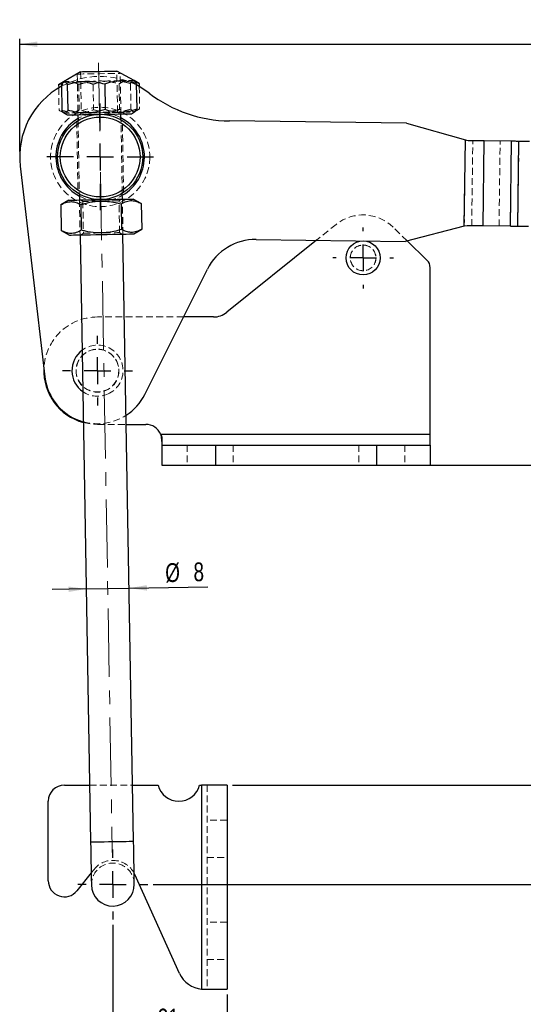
# Model space of a CAD drawing. Header units: millimetres. Extents: x 33 to 407, y 8 to 289.
# Tile 7 of 24: x 33 to 127, y 105 to 289. Entities that reach past the tile are written whole.
import ezdxf

# ---------------------------------------------------------------- set-up
doc = ezdxf.new("R2010")
doc.units = ezdxf.units.MM
doc.linetypes.add('CENTERX2', pattern=[20.32, 12.7, -2.54, 2.54, -2.54])
doc.linetypes.add('HIDDEN', pattern=[1.905, 1.27, -0.635])
doc.layers.add('FORMATO', color=179, linetype='Continuous')
doc.styles.add('SLDTEXTSTYLE0', font='TXT', dxfattribs={"width": 0.75})
doc.dimstyles.new('SLDDIMSTYLE0', dxfattribs={"dimtxt": 3.5, "dimasz": 3.302, "dimexe": 0, "dimexo": 0.0625, "dimgap": 0.875, "dimtad": 1, "dimdec": 0, "dimrnd": 1e-09, "dimzin": 12, "dimdsep": 46, "dimtxsty": 'SLDTEXTSTYLE0', "dimsah": 1, "dimcen": 0.09, "dimadec": 0, "dimazin": 3, "dimtfac": 1, "dimtofl": 0, "dimtmove": 0, "dimatfit": 3, "dimfxl": 0, "dimfrac": 2, "dimtolj": 1, "dimtzin": 12, "dimarcsym": 0})
doc.dimstyles.new('SLDDIMSTYLE1', dxfattribs={"dimtxt": 3.5, "dimasz": 3.302, "dimexe": 0, "dimexo": 0.0625, "dimgap": 0.875, "dimtad": 1, "dimdec": 3, "dimrnd": 1e-09, "dimzin": 12, "dimdsep": 46, "dimtxsty": 'SLDTEXTSTYLE0', "dimsah": 1, "dimcen": 0.09, "dimadec": 0, "dimazin": 3, "dimtfac": 1, "dimtdec": 3, "dimtmove": 0, "dimatfit": 0, "dimfxl": 0, "dimfrac": 2, "dimtolj": 1, "dimtzin": 12, "dimarcsym": 0})
doc.dimstyles.new('SLDDIMSTYLE2', dxfattribs={"dimtxt": 3.5, "dimasz": 3.302, "dimexe": 0, "dimexo": 0.0625, "dimgap": 0.875, "dimtad": 1, "dimdec": 0, "dimrnd": 1e-09, "dimzin": 12, "dimdsep": 46, "dimtxsty": 'SLDTEXTSTYLE0', "dimsah": 1, "dimcen": 0.09, "dimadec": 0, "dimazin": 3, "dimtfac": 1, "dimtdec": 0, "dimtofl": 0, "dimtmove": 0, "dimatfit": 3, "dimfxl": 0, "dimfrac": 2, "dimtolj": 1, "dimtzin": 12, "dimarcsym": 0})

# ---------------------------------------------------------------- blocks, each defined once
blk = doc.blocks.new('_D')
at = {"layer": 'FORMATO'}
for p, q in [((100.96, 205.84), (224.6, 205.84)), ((223.6, 127.77), (223.6, 205.84)), ((58.33, 127.77), (224.6, 127.77))]:
    blk.add_line(p, q, dxfattribs=at)
for points in [[(223.6, 205.84), (223.09, 202.54), (224.11, 202.54)], [(223.6, 127.77), (224.11, 131.07), (223.09, 131.07)]]:
    blk.add_solid(points, dxfattribs=at)
at = {"layer": 'FORMATO', "insert": (219.09, 160.29), "char_height": 3.5, "attachment_point": 1, "rotation": 90, "style": 'SLDTEXTSTYLE0'}
blk.add_mtext('78', dxfattribs=at)
blk = doc.blocks.new('_D_1')
at = {"layer": 'FORMATO'}
for p, q in [((45.87, 182.81), (39.52, 182.7)), ((45.87, 182.81), (53.87, 182.95)), ((53.87, 182.95), (68.5, 183.21))]:
    blk.add_line(p, q, dxfattribs=at)
for points in [[(53.87, 182.95), (57.18, 182.5), (57.16, 183.52)], [(45.87, 182.81), (42.56, 183.26), (42.58, 182.25)]]:
    blk.add_solid(points, dxfattribs=at)
at = {"layer": 'FORMATO', "char_height": 3.5, "attachment_point": 1, "rotation": 1, "style": 'SLDTEXTSTYLE0'}
for s, insert in [('%%c', (60.56, 187.58)), ('8', (65.83, 187.73))]:
    blk.add_mtext(s, dxfattribs=dict(at, insert=insert))
blk = doc.blocks.new('_D_2')
at = {"layer": 'FORMATO', "color": 7}
for p, q in [((100.96, 205.84), (139.69, 205.84)), ((138.69, 205.84), (138.69, 146.28)), ((73.13, 146.28), (139.69, 146.28))]:
    blk.add_line(p, q, dxfattribs=at)
for points in [[(138.69, 205.84), (138.18, 202.54), (139.2, 202.54)], [(138.69, 146.28), (139.2, 149.59), (138.18, 149.59)]]:
    blk.add_solid(points, dxfattribs=at)
at = {"layer": 'FORMATO', "color": 7, "insert": (134.18, 176.22), "char_height": 3.5, "attachment_point": 1, "rotation": 90, "style": 'SLDTEXTSTYLE0'}
blk.add_mtext('60', dxfattribs=at)
blk = doc.blocks.new('_D_3')
at = {"layer": 'FORMATO', "color": 7}
for p, q in [((50.83, 120.27), (50.83, 99.15)), ((72.13, 107.28), (72.13, 99.15)), ((72.13, 100.15), (50.83, 100.15))]:
    blk.add_line(p, q, dxfattribs=at)
for points in [[(50.83, 100.15), (54.14, 99.64), (54.14, 100.66)], [(72.13, 100.15), (68.83, 100.66), (68.83, 99.64)]]:
    blk.add_solid(points, dxfattribs=at)
at = {"layer": 'FORMATO', "color": 7, "insert": (59.2, 104.66), "char_height": 3.5, "attachment_point": 1, "style": 'SLDTEXTSTYLE0'}
blk.add_mtext('21', dxfattribs=at)
blk = doc.blocks.new('_D_4')
at = {"layer": 'FORMATO'}
for p, q in [((197.44, 257.37), (258.73, 257.37)), ((257.73, 257.37), (257.73, 205.84)), ((100.96, 205.84), (258.73, 205.84))]:
    blk.add_line(p, q, dxfattribs=at)
for points in [[(257.73, 257.37), (257.22, 254.07), (258.24, 254.07)], [(257.73, 205.84), (258.24, 209.14), (257.22, 209.14)]]:
    blk.add_solid(points, dxfattribs=at)
at = {"layer": 'FORMATO', "insert": (253.22, 225.84), "char_height": 3.5, "attachment_point": 1, "rotation": 90, "style": 'SLDTEXTSTYLE0'}
blk.add_mtext('52', dxfattribs=at)
blk = doc.blocks.new('_D_5')
at = {"layer": 'FORMATO'}
for p, q in [((33.47, 264.25), (33.47, 285.23)), ((33.47, 284.23), (229.08, 284.23)), ((229.08, 257.16), (229.08, 285.23))]:
    blk.add_line(p, q, dxfattribs=at)
for points in [[(33.47, 284.23), (36.77, 283.72), (36.77, 284.74)], [(229.08, 284.23), (225.77, 284.74), (225.77, 283.72)]]:
    blk.add_solid(points, dxfattribs=at)
at = {"layer": 'FORMATO', "insert": (129.54, 288.74), "char_height": 3.5, "attachment_point": 1, "style": 'SLDTEXTSTYLE0'}
blk.add_mtext('196', dxfattribs=at)
blk = doc.blocks.new('SW_CENTERMARKSYMBOL_0')
at = {"layer": 'FORMATO', "color": 0}
for p, q in [((0, 5), (0, 5.675)), ((0, 0), (0, 2.5)), ((-5, 0), (-5.675, 0)), ((0, 0), (-2.5, 0)), ((0, 0), (0, -2.5)), ((0, 0), (2.5, 0)), ((5, 0), (5.675, 0)), ((0, -5), (0, -5.675))]:
    blk.add_line(p, q, dxfattribs=at)
blk = doc.blocks.new('SW_CENTERMARKSYMBOL_1')
at = {"layer": 'FORMATO', "color": 0}
for p, q in [((0, 5), (0, 6.5)), ((0, 0), (0, 2.5)), ((-5, 0), (-6.5, 0)), ((0, 0), (-2.5, 0)), ((0, 0), (0, -2.5)), ((0, 0), (2.5, 0)), ((5, 0), (6.5, 0)), ((0, -5), (0, -6.5))]:
    blk.add_line(p, q, dxfattribs=at)
blk = doc.blocks.new('SW_CENTERMARKSYMBOL_2')
at = {"layer": 'FORMATO', "color": 0}
for p, q in [((0, 5), (0, 9.9375)), ((0, 0), (0, 2.5)), ((-5, 0), (-9.9375, 0)), ((0, 0), (-2.5, 0)), ((0, 0), (0, -2.5)), ((0, 0), (2.5, 0)), ((5, 0), (9.9375, 0)), ((0, -5), (0, -9.9375))]:
    blk.add_line(p, q, dxfattribs=at)
blk = doc.blocks.new('SW_CENTERMARKSYMBOL_3')
at = {"layer": 'FORMATO', "color": 0}
for p, q in [((0, 5), (0, 6.5)), ((0, 0), (0, 2.5)), ((-5, 0), (-6.5, 0)), ((0, 0), (-2.5, 0)), ((0, 0), (0, -2.5)), ((0, 0), (2.5, 0)), ((5, 0), (6.5, 0)), ((0, -5), (0, -6.5))]:
    blk.add_line(p, q, dxfattribs=at)

msp = doc.modelspace()

# ---------------------------------------------------------------- linework, layer by layer
at = {"color": 7, "linetype": 'Continuous', "lineweight": 25}
for p, q in [((44.7892, 279.1237), (41.6555, 277.2407)), ((54.7896, 277.47), (51.5921, 279.2424)), ((41.6555, 277.2407), (40.7276, 276.6832)), ((40.7276, 276.6832), (41.4478, 277.0218)), ((55.7364, 276.9452), (54.7896, 277.47)), ((54.954, 277.2927), (55.7364, 276.9452)), ((55.2025, 276.9358), (55.2856, 272.175)), ((55.7364, 276.9452), (55.7465, 276.3642)), ((40.7276, 276.6832), (40.7377, 276.1022)), ((41.2615, 276.6925), (41.3446, 271.9317)), ((42.3392, 276.7113), (42.4223, 271.9505)), ((49.3097, 276.833), (49.3928, 272.0722)), ((41.7575, 271.3976), (42.3312, 271.0795)), ((54.3294, 271.289), (54.8916, 271.6268)), ((44.3309, 271.1145), (44.3498, 270.0331)), ((52.3485, 270.1727), (52.3297, 271.2541)), ((105.5528, 269.5258), (72.5555, 269.9436)), ((105.5528, 269.5258), (116.522, 266.4372)), ((116.3182, 250.3374), (116.522, 266.4372)), ((116.522, 266.4372), (117.0591, 266.3298)), ((119.8192, 250.3936), (120.0205, 266.2923)), ((120.0205, 266.2923), (125.1188, 266.2278)), ((124.9175, 250.3291), (125.1188, 266.2278)), ((126.2924, 250.3117), (126.4937, 266.2104)), ((126.4937, 266.2104), (128.4948, 266.1851)), ((33.5704, 261.505), (38.1567, 222.3037)), ((42.6082, 255.207), (41.1181, 254.3116)), ((44.5891, 256.3233), (44.6079, 255.2419)), ((52.6067, 255.3815), (52.5878, 256.4629)), ((56.1269, 254.5736), (54.6064, 255.4164)), ((41.1181, 254.3116), (41.2012, 249.5508)), ((44.8703, 254.3771), (44.9534, 249.6163)), ((52.3747, 254.5081), (52.4578, 249.7473)), ((56.1269, 254.5736), (56.21, 249.8128)), ((41.2012, 249.5508), (42.7217, 248.708)), ((54.7198, 248.9174), (56.21, 249.8128)), ((116.3182, 250.3374), (105.2743, 247.5275)), ((116.8578, 250.4311), (116.3182, 250.3374)), ((124.9175, 250.3291), (119.8192, 250.3936)), ((128.2935, 250.2863), (126.2924, 250.3117)), ((44.7214, 248.7429), (46.6946, 135.6976)), ((54.6934, 135.8372), (52.7202, 248.8825)), ((88.7767, 247.7364), (72.0724, 234.3315)), ((77.5181, 247.879), (105.2743, 247.5275)), ((109.3596, 244.04), (105.6713, 247.6285)), ((56.7988, 219.0375), (68.4459, 242.3492)), ((109.9649, 211.5876), (109.9649, 242.6066)), ((69.5689, 233.4512), (64.0002, 233.4512)), ((53.3386, 213.4512), (56.9649, 213.4512)), ((59.7413, 211.5876), (59.9649, 209.9253)), ((109.9649, 211.5876), (59.7413, 211.5876)), ((59.7413, 211.5876), (59.9649, 209.9253)), ((59.9649, 211.0094), (59.9649, 209.5876)), ((109.9649, 209.5876), (109.9649, 211.5876)), ((59.9649, 209.5876), (59.9649, 205.8376)), ((59.9649, 209.5876), (69.9649, 209.5876)), ((69.9649, 209.5876), (69.9649, 205.8376)), ((69.9649, 209.5876), (99.9649, 209.5876)), ((99.9649, 209.5876), (99.9649, 205.8376)), ((99.9649, 209.5876), (109.9649, 209.5876)), ((109.9649, 209.5876), (109.9649, 205.8376)), ((59.9649, 205.8376), (69.9649, 205.8376)), ((69.9649, 205.8376), (99.9649, 205.8376)), ((99.9649, 205.8376), (109.9649, 205.8376)), ((41.7979, 146.2834), (46.5098, 146.2834)), ((54.511, 146.2834), (59.2546, 146.2834)), ((67.0005, 146.2834), (67.3776, 146.2834)), ((67.3776, 146.2834), (67.3776, 108.3017)), ((72.1276, 146.2834), (67.3776, 146.2834)), ((72.1276, 146.2834), (72.1276, 108.2834)), ((38.7979, 128.4834), (38.7979, 143.2834)), ((46.7953, 129.9249), (44.1396, 126.6083)), ((54.9343, 129.6217), (54.797, 129.8997)), ((63.2482, 111.2244), (54.9343, 129.6217)), ((67.3776, 108.3017), (68.1849, 108.2834)), ((67.5475, 108.2834), (68.1849, 108.2834)), ((68.1849, 108.2834), (72.1276, 108.2834))]:
    msp.add_line(p, q, dxfattribs=at)
at = {"color": 7, "linetype": 'HIDDEN', "lineweight": 18}
for p, q in [((44.1989, 278.6758), (44.3309, 271.1145)), ((44.8162, 279.1241), (44.9507, 271.4163)), ((51.6997, 271.5341), (51.5651, 279.2419)), ((52.3297, 271.2541), (52.1977, 278.8154)), ((51.9842, 276.8797), (52.0673, 272.1189)), ((54.1248, 276.917), (54.2079, 272.1562)), ((40.7377, 276.1022), (40.8107, 271.9224)), ((44.4798, 276.7487), (44.5629, 271.9879)), ((47.1543, 276.7954), (47.2374, 272.0345)), ((55.7465, 276.3642), (55.8195, 272.1843)), ((40.8107, 271.9224), (41.7575, 271.3976)), ((44.9507, 271.4163), (44.5403, 271.1181)), ((52.1203, 271.2504), (51.6997, 271.5341)), ((54.8916, 271.6268), (55.8195, 272.1843)), ((44.1021, 269.8981), (44.337, 256.4417)), ((44.3498, 270.0331), (44.5891, 256.3233)), ((52.5878, 256.4629), (52.3485, 270.1727)), ((52.8351, 256.6193), (52.6006, 270.0584)), ((116.3182, 250.3374), (116.522, 266.4372)), ((116.7323, 266.334), (117.0591, 266.3298)), ((117.6944, 250.4205), (117.8957, 266.3193)), ((119.8192, 250.3936), (120.0205, 266.2923)), ((122.7927, 250.356), (122.994, 266.2547)), ((124.9175, 250.3291), (125.1188, 266.2278)), ((126.2924, 250.3117), (126.4937, 266.2104)), ((44.6079, 255.2419), (44.7214, 248.7429)), ((44.8173, 255.2455), (45.2379, 254.9618)), ((45.2379, 254.9618), (45.3412, 249.0447)), ((51.9869, 255.0796), (52.3973, 255.3778)), ((52.0902, 249.1625), (51.9869, 255.0796)), ((52.7202, 248.8825), (52.6067, 255.3815)), ((92.4579, 250.6905), (88.7767, 247.7364)), ((105.6713, 247.6285), (103.0437, 250.1851)), ((116.531, 250.4353), (116.8578, 250.4311)), ((45.3412, 249.0447), (44.9308, 248.7465)), ((52.5108, 248.8788), (52.0902, 249.1625)), ((64.0002, 233.4512), (47.9649, 233.4512)), ((47.9649, 213.4512), (53.3386, 213.4512)), ((109.9649, 211.5876), (59.7413, 211.5876)), ((64.6649, 209.5876), (64.6649, 205.8376)), ((69.9649, 205.8376), (69.9649, 209.5876)), ((73.2649, 209.5876), (73.2649, 205.8376)), ((96.6649, 209.5876), (96.6649, 205.8376)), ((99.9649, 205.8376), (99.9649, 209.5876)), ((105.2649, 209.5876), (105.2649, 205.8376)), ((46.5098, 146.2834), (54.511, 146.2834)), ((67.3776, 146.2834), (67.3776, 108.3017)), ((68.3776, 146.2834), (68.3776, 108.2834)), ((72.1276, 139.7834), (68.3776, 139.7834)), ((68.3776, 132.7834), (72.1276, 132.7834)), ((47.3209, 130.5813), (46.7953, 129.9249)), ((72.1276, 120.7834), (68.3776, 120.7834)), ((68.3776, 113.7834), (72.1276, 113.7834))]:
    msp.add_line(p, q, dxfattribs=at)
at = {"color": 7, "linetype": 'HIDDEN', "lineweight": 18, "flags": 128}
for points in [[(44.1989, 278.6758), (44.2223, 278.6762), (44.4082, 278.6795), (44.7714, 278.6858), (45.2947, 278.6949), (45.9539, 278.7064), (46.718, 278.7198), (47.5513, 278.7343), (48.4148, 278.7494), (49.2682, 278.7643), (50.0716, 278.7783), (50.7874, 278.7908), (51.3822, 278.8012), (51.828, 278.809), (52.1042, 278.8138), (52.1977, 278.8154)], [(44.9507, 271.4163), (44.9516, 271.4163), (45.0684, 271.4184), (45.3745, 271.4237), (45.8521, 271.432), (46.4734, 271.4429), (47.2023, 271.4556), (47.9965, 271.4695), (48.8098, 271.4837), (49.5949, 271.4974), (50.3062, 271.5098), (50.9024, 271.5202), (51.3488, 271.528), (51.6195, 271.5327), (51.6997, 271.5341)], [(51.9869, 255.0796), (51.8888, 255.0779), (51.6004, 255.0729), (51.1382, 255.0648), (50.5293, 255.0542), (49.809, 255.0416), (49.0191, 255.0278), (48.2057, 255.0136), (47.4158, 254.9999), (46.6955, 254.9873), (46.0866, 254.9766), (45.6244, 254.9686), (45.336, 254.9635), (45.2379, 254.9618)], [(45.3412, 249.0447), (45.4393, 249.0464), (45.7277, 249.0515), (46.1898, 249.0595), (46.7988, 249.0701), (47.5191, 249.0827), (48.3089, 249.0965), (49.1224, 249.1107), (49.9123, 249.1245), (50.6326, 249.1371), (51.2415, 249.1477), (51.7036, 249.1558), (51.9921, 249.1608), (52.0902, 249.1625), (52.0902, 249.1625)], [(45.3312, 213.8042), (46.6033, 213.5443), (47.9649, 213.4512)], [(54.6934, 135.8372), (54.5999, 135.8356), (54.3237, 135.8307), (53.8779, 135.823), (53.2831, 135.8126), (52.5673, 135.8001), (51.7639, 135.7861), (50.9105, 135.7712), (50.0469, 135.7561), (49.2136, 135.7415), (48.4496, 135.7282), (47.7904, 135.7167), (47.2671, 135.7076), (46.9039, 135.7012), (46.718, 135.698), (46.6946, 135.6976)], [(54.6934, 135.8372), (54.5999, 135.8356), (54.3237, 135.8307), (53.8779, 135.823), (53.2831, 135.8126), (52.5673, 135.8001), (51.7639, 135.7861), (50.9105, 135.7712), (50.0469, 135.7561), (49.2136, 135.7415), (48.4496, 135.7282), (47.7904, 135.7167), (47.2671, 135.7076), (46.9039, 135.7012), (46.718, 135.698), (46.718, 135.698), (46.9039, 135.7012), (47.2671, 135.7076), (47.7904, 135.7167), (48.4496, 135.7282), (49.2136, 135.7415), (50.0469, 135.7561), (50.9105, 135.7712), (51.7639, 135.7861), (52.5673, 135.8001), (53.2831, 135.8126), (53.8779, 135.823), (54.3237, 135.8307), (54.5999, 135.8356), (54.6934, 135.8372)]]:
    msp.add_lwpolyline(points, dxfattribs=at)
at = {"color": 7, "linetype": 'Continuous', "lineweight": 25, "flags": 128}
for points in [[(44.7892, 279.1237), (44.7906, 279.1237), (44.904, 279.1257), (45.1946, 279.1307), (45.6467, 279.1386), (46.236, 279.1489), (46.9306, 279.161), (47.6932, 279.1744), (48.4826, 279.1881), (49.2562, 279.2016), (49.9724, 279.2141), (50.5926, 279.225), (51.0833, 279.2335), (51.418, 279.2394), (51.5787, 279.2422), (51.5921, 279.2424)], [(57.62, 275.1331), (56.2396, 276.0782), (55.2075, 276.6491)], [(42.3312, 271.0795), (42.3934, 271.0806), (42.6332, 271.0848), (43.0461, 271.092), (43.6195, 271.102), (44.3361, 271.1145), (45.1741, 271.1292), (46.1079, 271.1455), (47.1093, 271.1629), (48.1478, 271.1811), (49.1918, 271.1993)], [(49.1918, 271.1993), (50.2096, 271.2171), (51.1704, 271.2338), (52.0448, 271.2491), (52.8064, 271.2624), (53.432, 271.2733), (53.9025, 271.2815), (54.2038, 271.2868), (54.3266, 271.2889), (54.3294, 271.289)], [(117.0591, 266.3298), (117.4477, 266.3249), (117.8334, 266.32), (118.2149, 266.3152), (118.5912, 266.3104), (118.9611, 266.3058), (119.3233, 266.3012), (119.6768, 266.2967), (120.0205, 266.2923)], [(125.1188, 266.2278), (125.2775, 266.2258), (125.4414, 266.2237), (125.6098, 266.2216), (125.782, 266.2194), (125.9572, 266.2172), (126.1348, 266.2149), (126.3138, 266.2127), (126.4937, 266.2104)], [(42.6082, 255.207), (42.6994, 255.2086), (42.97, 255.2133), (43.412, 255.221), (44.0118, 255.2315), (44.7512, 255.2444), (45.6078, 255.2593), (46.5555, 255.2759), (47.5656, 255.2935), (48.6073, 255.3117), (49.6491, 255.3299), (50.6591, 255.3475), (51.6069, 255.364), (52.4635, 255.379), (53.2029, 255.3919), (53.8027, 255.4024), (54.2446, 255.4101), (54.5153, 255.4148), (54.6064, 255.4164)], [(119.8192, 250.3936), (119.4755, 250.398), (119.122, 250.4025), (118.7598, 250.407), (118.3899, 250.4117), (118.0136, 250.4165), (117.6321, 250.4213), (117.2464, 250.4262), (116.8578, 250.4311)], [(126.2924, 250.3117), (126.1125, 250.3139), (125.9335, 250.3162), (125.7559, 250.3185), (125.5807, 250.3207), (125.4085, 250.3229), (125.2401, 250.325), (125.0762, 250.3271), (124.9175, 250.3291)], [(42.7217, 248.708), (42.8128, 248.7095), (43.0835, 248.7143), (43.5254, 248.722), (44.1252, 248.7325), (44.8646, 248.7454), (45.7212, 248.7603), (46.669, 248.7769), (47.679, 248.7945), (48.7208, 248.8127), (49.7625, 248.8309), (50.7726, 248.8485), (51.7203, 248.865), (52.5769, 248.88), (53.3163, 248.8929), (53.9161, 248.9034), (54.3581, 248.9111), (54.6287, 248.9158), (54.7198, 248.9174)], [(46.6946, 135.6976), (46.7164, 134.4463), (46.7377, 133.2258), (46.758, 132.0662), (46.7767, 130.996), (46.7933, 130.0416), (46.8075, 129.2264), (46.819, 128.5706), (46.8274, 128.0903), (46.8325, 127.7973), (46.8342, 127.6988)], [(54.833, 127.8384), (54.8313, 127.9369), (54.8262, 128.2299), (54.8178, 128.7102), (54.8063, 129.366), (54.7921, 130.1812), (54.7754, 131.1356), (54.7568, 132.2058), (54.7365, 133.3654), (54.7152, 134.5859), (54.6934, 135.8372)]]:
    msp.add_lwpolyline(points, dxfattribs=at)
at = {"color": 8, "linetype": 'Continuous', "lineweight": 25, "flags": 128}
msp.add_lwpolyline([(46.6946, 135.6976), (46.718, 135.698), (46.9039, 135.7012), (47.2671, 135.7076), (47.7904, 135.7167), (48.4496, 135.7282), (49.2136, 135.7415), (50.0469, 135.7561), (50.9105, 135.7712), (51.7639, 135.7861), (52.5673, 135.8001), (53.2831, 135.8126), (53.8779, 135.823), (54.3237, 135.8307), (54.5999, 135.8356), (54.6934, 135.8372), (54.6934, 135.8372)], dxfattribs=at)
at = {"color": 7, "linetype": 'HIDDEN', "lineweight": 18}
for centre, radius in [((48.4688, 263.248), 9.25), ((97.4649, 244.4512), 2.4), ((97.4649, 244.4512), 2.3812), ((47.9649, 223.4512), 4), ((47.9649, 223.4512), 3.9687)]:
    msp.add_circle(centre, radius, dxfattribs=at)
at = {"color": 7, "linetype": 'Continuous', "lineweight": 25}
for centre, radius in [((48.4688, 263.248), 7.9375), ((48.4688, 263.248), 7.4375), ((97.4649, 244.4512), 3.175)]:
    msp.add_circle(centre, radius, dxfattribs=at)
at = {"color": 7, "linetype": 'HIDDEN', "lineweight": 18}
for centre, radius, start, end in [((48.4688, 263.248), 15, 63.304613, 118.695387), ((48.4688, 263.248), 8.25, 61.997454, 120.002546), ((48.4688, 263.248), 8.25, 241.997454, 300.002546), ((97.4649, 244.4512), 8, 45.785877, 128.746472), ((47.9649, 223.4512), 10, 90, 177.608278), ((47.9649, 223.4512), 4.7625, 294.343881, 127.034518), ((47.9649, 223.4512), 4.7625, 234.965482, 294.343881), ((47.9649, 223.4512), 9.8751, 254.518369, 302.76317), ((50.8336, 127.7686), 4.5, 28.266044, 141.314879), ((50.8336, 127.7686), 4, 1, 181)]:
    msp.add_arc(centre, radius, start, end, dxfattribs=at)
at = {"color": 7, "linetype": 'Continuous', "lineweight": 25}
for centre, radius, start, end in [((48.4688, 263.248), 15, 118.695387, 186.672891), ((72.872, 294.9416), 25, 232.404703, 269.274601), ((48.4688, 263.248), 8.25, 120.002546, 241.997454), ((48.4688, 263.248), 8.25, 359.274601, 61.997454), ((48.4688, 263.248), 8.25, 300.002546, 359.274601), ((77.3915, 237.8798), 10, 89.274601, 153.452202), ((107.9649, 242.6066), 2, 0, 45.785877), ((69.5689, 237.4512), 4, 270, 308.746472), ((47.9649, 223.4512), 4.7625, 127.034518, 234.965482), ((47.9649, 223.4512), 10, 177.608278, 254.729959), ((47.9649, 223.4512), 9.8751, 186.672891, 254.518369), ((47.9649, 223.4512), 9.8751, 302.76317, 333.452202), ((56.9649, 210.4512), 3, 22.259741, 90), ((41.7979, 143.2834), 3, 90, 180), ((63.1276, 147.2834), 4, 194.477512, 345.522488), ((41.7979, 128.4834), 3, 180, 321.314879), ((50.8336, 127.7686), 4, 181, 1), ((67.8045, 113.2834), 5, 204.318484, 265.101081)]:
    msp.add_arc(centre, radius, start, end, dxfattribs=at)
at = {"color": 7, "linetype": 'HIDDEN', "lineweight": 18}
for points, knots in [([(47.1543, 276.7954), (46.6399, 276.9541), (45.6, 277.275), (44.0658, 277.3722), (42.6045, 277.1647), (41.7119, 276.8509), (41.2615, 276.6925)], [0, 0, 0, 0, 0.2646022, 0.53494213, 0.76534046, 1, 1, 1, 1]), ([(41.4478, 277.0218), (41.5325, 277.064), (41.9482, 277.2714), (42.6771, 277.3387), (43.6116, 277.1845), (44.1886, 276.8948), (44.4798, 276.7487)], [0, 0, 0, 0, 0.0859383, 0.42195706, 0.70832979, 1, 1, 1, 1]), ([(44.4798, 276.7487), (44.7313, 276.8227), (45.5973, 277.0775), (47.1334, 277.3772), (48.9249, 277.427), (50.5537, 277.2324), (51.5055, 276.9977), (51.9842, 276.8797)], [0, 0, 0, 0, 0.10328091, 0.35563251, 0.6140412, 0.80591564, 1, 1, 1, 1]), ([(54.1248, 276.917), (53.5169, 277.0741), (52.2879, 277.3917), (50.4735, 277.4841), (48.7444, 277.2719), (47.6875, 276.9552), (47.1543, 276.7954)], [0, 0, 0, 0, 0.26460223, 0.53494229, 0.76534021, 1, 1, 1, 1]), ([(51.9842, 276.8797), (52.307, 277.0541), (52.9597, 277.4069), (53.9317, 277.5313), (54.6042, 277.452), (54.9225, 277.307), (54.954, 277.2927)], [0, 0, 0, 0, 0.33465821, 0.67657341, 0.96797168, 1, 1, 1, 1]), ([(54.789, 277.4577), (54.702, 277.4834), (54.5445, 277.5301), (54.3227, 277.2954), (54.191, 277.0436), (54.1248, 276.917)], [0, 0, 0, 0, 0.38069526, 0.68857457, 1, 1, 1, 1]), ([(44.5629, 271.9879), (44.2402, 271.8145), (43.5877, 271.4641), (42.6144, 271.3231), (41.6787, 271.4888), (41.1018, 271.777), (40.8107, 271.9224)], [0, 0, 0, 0, 0.26460235, 0.53494225, 0.76534021, 1, 1, 1, 1]), ([(41.3446, 271.9317), (41.859, 271.773), (42.8989, 271.4521), (44.433, 271.3548), (45.8944, 271.5624), (46.787, 271.8762), (47.2374, 272.0345)], [0, 0, 0, 0, 0.26460231, 0.53494219, 0.76534052, 1, 1, 1, 1]), ([(52.0673, 272.1189), (51.5981, 271.9855), (50.655, 271.7175), (49.0503, 271.4677), (47.2535, 271.4507), (45.707, 271.6942), (44.8168, 271.9227), (44.5629, 271.9879)], [0, 0, 0, 0, 0.19205038, 0.38595627, 0.63793346, 0.89671947, 1, 1, 1, 1]), ([(47.2374, 272.0345), (47.8453, 271.8775), (49.0743, 271.5599), (50.8886, 271.4675), (52.6178, 271.6797), (53.6746, 271.9964), (54.2079, 272.1562)], [0, 0, 0, 0, 0.26460246, 0.53494254, 0.76534047, 1, 1, 1, 1]), ([(55.8195, 272.1843), (55.4968, 272.011), (54.8443, 271.6606), (53.871, 271.5195), (52.9353, 271.6853), (52.3584, 271.9734), (52.0673, 272.1189)], [0, 0, 0, 0, 0.26460216, 0.53494219, 0.76534032, 1, 1, 1, 1]), ([(54.2079, 272.1562), (54.2777, 272.0332), (54.4181, 271.7859), (54.648, 271.5588), (54.8045, 271.6081), (54.8907, 271.6352)], [0, 0, 0, 0, 0.3081686, 0.61931463, 1, 1, 1, 1])]:
    msp.add_open_spline(points, degree=3, knots=knots, dxfattribs=at)
at = {"color": 7, "linetype": 'Continuous', "lineweight": 25}
for points, knots in [([(41.2615, 276.6925), (41.327, 276.8188), (41.4587, 277.0726), (41.6858, 277.2984), (41.9441, 277.2885), (42.1702, 277.022), (42.3017, 276.7803), (42.3392, 276.7113)], [0, 0, 0, 0, 0.19205032, 0.3859563, 0.63793329, 0.89671942, 1, 1, 1, 1]), ([(42.3392, 276.7113), (42.9413, 276.8895), (44.1584, 277.2498), (45.9684, 277.4055), (47.704, 277.2537), (48.7712, 276.9741), (49.3097, 276.833)], [0, 0, 0, 0, 0.26460209, 0.53494218, 0.76534047, 1, 1, 1, 1]), ([(49.3097, 276.833), (49.8182, 277.0096), (50.8463, 277.3666), (52.3761, 277.5173), (53.8438, 277.3609), (54.7468, 277.0784), (55.2025, 276.9358)], [0, 0, 0, 0, 0.26460244, 0.53494231, 0.76534036, 1, 1, 1, 1]), ([(55.2025, 276.9358), (55.165, 277.0031), (55.0359, 277.2349), (54.8965, 277.4564), (54.7968, 277.4576), (54.789, 277.4577)], [0, 0, 0, 0, 0.27410979, 0.94385528, 1, 1, 1, 1]), ([(42.4223, 271.9505), (42.3872, 271.8803), (42.2664, 271.6385), (42.0499, 271.3618), (41.7929, 271.3388), (41.5557, 271.5577), (41.4152, 271.8065), (41.3446, 271.9317)], [0, 0, 0, 0, 0.10328095, 0.3556326, 0.61404128, 0.80591569, 1, 1, 1, 1]), ([(49.3928, 272.0722), (48.7908, 271.894), (47.5736, 271.5337), (45.7636, 271.378), (44.0281, 271.5298), (42.9608, 271.8094), (42.4223, 271.9505)], [0, 0, 0, 0, 0.26460214, 0.53494223, 0.76534008, 1, 1, 1, 1]), ([(55.2856, 272.175), (54.7771, 271.9984), (53.749, 271.6415), (52.2192, 271.4907), (50.7515, 271.6471), (49.8485, 271.9296), (49.3928, 272.0722)], [0, 0, 0, 0, 0.26460205, 0.53494192, 0.76534013, 1, 1, 1, 1]), ([(54.8907, 271.6352), (54.896, 271.6355), (54.9957, 271.6398), (55.1274, 271.8662), (55.2505, 272.1065), (55.2856, 272.175)], [0, 0, 0, 0, 0.03910334, 0.72590142, 1, 1, 1, 1]), ([(41.1181, 254.3116), (41.4408, 254.4849), (42.0933, 254.8354), (43.0666, 254.9764), (44.0023, 254.8107), (44.5792, 254.5225), (44.8703, 254.3771)], [0, 0, 0, 0, 0.26460245, 0.53494231, 0.76534051, 1, 1, 1, 1]), ([(44.8703, 254.3771), (45.1218, 254.4511), (45.9878, 254.7059), (47.5239, 255.0056), (49.3154, 255.0554), (50.9442, 254.8608), (51.896, 254.6261), (52.3747, 254.5081)], [0, 0, 0, 0, 0.10328138, 0.35563247, 0.61404117, 0.80591562, 1, 1, 1, 1]), ([(52.3747, 254.5081), (52.6974, 254.6814), (53.3499, 255.0319), (54.3232, 255.1729), (55.2589, 255.0072), (55.8358, 254.719), (56.1269, 254.5736)], [0, 0, 0, 0, 0.26460225, 0.534942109, 0.765340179, 1, 1, 1, 1]), ([(44.9534, 249.6163), (44.6307, 249.4429), (43.9782, 249.0925), (43.0049, 248.9515), (42.0692, 249.1172), (41.4923, 249.4054), (41.2012, 249.5508)], [0, 0, 0, 0, 0.26460201, 0.53494187, 0.76534006, 1, 1, 1, 1]), ([(52.4578, 249.7473), (51.9886, 249.6139), (51.0455, 249.3459), (49.4408, 249.0961), (47.644, 249.0792), (46.0975, 249.3226), (45.2073, 249.5511), (44.9534, 249.6163)], [0, 0, 0, 0, 0.19205036, 0.38595626, 0.63793345, 0.89671896, 1, 1, 1, 1]), ([(56.21, 249.8128), (55.8873, 249.6394), (55.2348, 249.289), (54.2615, 249.1479), (53.3258, 249.3137), (52.7489, 249.6019), (52.4578, 249.7473)], [0, 0, 0, 0, 0.26460234, 0.5349422, 0.76534027, 1, 1, 1, 1]), ([(59.7413, 211.5876), (59.8052, 211.4804), (59.9146, 211.2968), (59.9501, 211.0939), (59.9649, 211.0094)], [0, 0, 0, 0, 0.58349968, 1, 1, 1, 1])]:
    msp.add_open_spline(points, degree=3, knots=knots, dxfattribs=at)
at = {"layer": 'FORMATO', "linetype": 'CENTERX2', "lineweight": 18}
msp.add_line((48.1634, 280.7453), (50.7289, 133.7677), dxfattribs=at)

# ---------------------------------------------------------------- block references
at = {"layer": 'FORMATO'}
for name, p in [('SW_CENTERMARKSYMBOL_2', (48.4688, 263.248)), ('SW_CENTERMARKSYMBOL_0', (97.4649, 244.4512)), ('SW_CENTERMARKSYMBOL_1', (47.9649, 223.4512)), ('SW_CENTERMARKSYMBOL_3', (50.8336, 127.7686))]:
    msp.add_blockref(name, p, dxfattribs=at)

# ---------------------------------------------------------------- dimensions: what is measured, and where the dimension line sits
dim = msp.add_linear_dim(base=(229.0761, 284.2314), p1=(33.4688, 263.248), p2=(229.0761, 256.1578), dimstyle='SLDDIMSTYLE2', dxfattribs=at)
dim.commit()
dim.dimension.update_dxf_attribs({"geometry": '_D_5', "text_midpoint": (133.417, 284.2314), "dimtype": 160})
for base, p1, dimstyle, picture, middle in [((257.7312, 205.8376), (196.4374, 257.3742), 'SLDDIMSTYLE2', '_D_4', (257.7312, 228.4264)), ((223.6013, 205.8376), (57.3336, 127.7686), 'SLDDIMSTYLE0', '_D', (223.6013, 162.8728))]:
    dim = msp.add_linear_dim(base=base, p1=p1, p2=(99.9649, 205.8376), angle=90, dimstyle=dimstyle, dxfattribs=at)
    dim.commit()
    dim.dimension.update_dxf_attribs({"geometry": picture, "text_midpoint": middle, "dimtype": 160})
at = {"layer": 'FORMATO', "color": 7}
for base, p1, p2, angle, picture, middle in [((138.6922, 146.2834), (99.9649, 205.8376), (72.1276, 146.2834), 90, '_D_2', (138.6922, 178.8094)), ((50.8336, 100.1512), (72.1276, 108.2834), (50.8336, 121.2686), 0, '_D_3', (61.7826, 100.1512))]:
    dim = msp.add_linear_dim(base=base, p1=p1, p2=p2, angle=angle, dimstyle='SLDDIMSTYLE2', dxfattribs=at)
    dim.commit()
    dim.dimension.update_dxf_attribs({"geometry": picture, "text_midpoint": middle, "dimtype": 160})
at = {"layer": 'FORMATO'}
dim = msp.add_linear_dim(base=(53.871, 182.9525), p1=(46.6946, 135.6976), p2=(54.6934, 135.8372), angle=1, text='%%c<>', dimstyle='SLDDIMSTYLE1', dxfattribs=at)
dim.commit()
dim.dimension.update_dxf_attribs({"geometry": '_D_1', "text_midpoint": (64.5666, 183.1392), "dimtype": 160})

doc.saveas('drawing.dxf')
